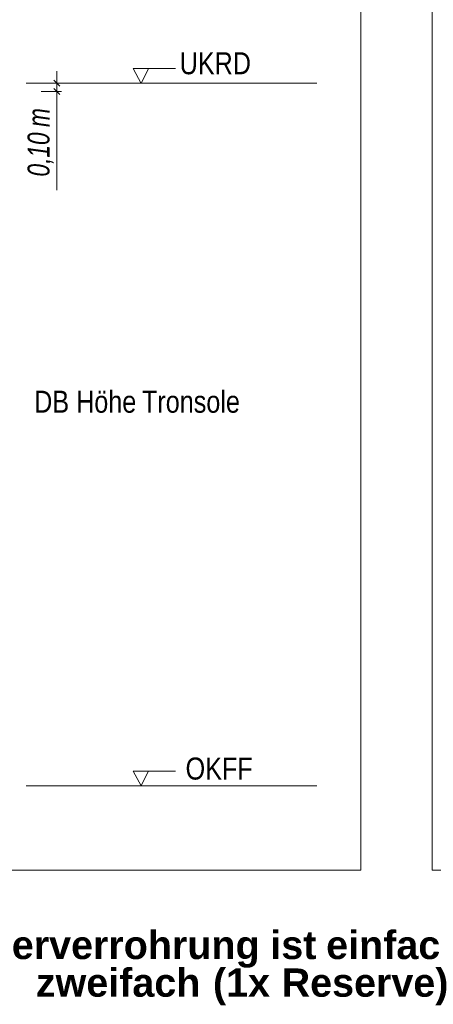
# Model space of a CAD drawing. Extents: x -620 to 300, y 62 to 1112.
# Tile 152 of 236: x 174 to 200, y 738 to 800. Entities that reach past the tile are written whole.
import ezdxf
from ezdxf.lldxf.tags import DXFTag

# ---------------------------------------------------------------- set-up
doc = ezdxf.new("R2010")
doc.units = 0
doc.layers.get('0').update_dxf_attribs({"lineweight": 13})
doc.layers.add('E_Aussparung Bemaßung-A06GA2AY8I', color=5, linetype='Continuous', lineweight=9, true_color=0x0000ff)
doc.layers.add('E_Detail_Beschriftung', color=7, linetype='Continuous', lineweight=13, true_color=0x009900)
doc.layers.add('E_Detail_Linie_Text_Bem', color=7, linetype='Continuous', lineweight=13)
doc.styles.get("Standard").update_dxf_attribs({"font": 'ARIALN.TTF'})
tags = doc.linetypes.add('fein_strichliert-A06GA2B28I', pattern=[4, 1, -2, 1]).pattern_tags.tags
tags[8:9] = [DXFTag(74, 4), DXFTag(75, 0), DXFTag(340, '0'), DXFTag(46, 0.0), DXFTag(50, 0.0), DXFTag(44, 0.0), DXFTag(45, 0.0)]
tags[6:7] = [DXFTag(74, 4), DXFTag(75, 0), DXFTag(340, '0'), DXFTag(46, 0.0), DXFTag(50, 0.0), DXFTag(44, 0.0), DXFTag(45, 0.0)]
tags[4:5] = [DXFTag(74, 4), DXFTag(75, 0), DXFTag(340, '0'), DXFTag(46, 0.0), DXFTag(50, 0.0), DXFTag(44, 0.0), DXFTag(45, 0.0)]

# ---------------------------------------------------------------- blocks, each defined once
blk = doc.blocks.new('Referenz-A06GA2B38I')
at = {"layer": 'E_Aussparung Bemaßung-A06GA2AY8I', "linetype": 'Continuous', "ltscale": 0.13}
for p, q in [((176.38, 796.973), (176.38, 789.393)), ((176.68, 796.21), (175.38, 796.21)), ((176.189, 796.401), (176.571, 796.019)), ((176.68, 795.668), (175.38, 795.668)), ((176.189, 795.859), (176.571, 795.477))]:
    blk.add_line(p, q, dxfattribs=at)
at = {"layer": 'E_Detail_Linie_Text_Bem', "linetype": 'fein_strichliert-A06GA2B28I', "ltscale": 0.65}
for p, q in [((195.747, 746.092), (195.747, 807.408)), ((200.296, 807.408), (200.296, 746.092)), ((132.978, 746.092), (192.721, 746.092)), ((192.721, 746.092), (195.747, 746.092)), ((200.296, 746.092), (260.039, 746.092))]:
    blk.add_line(p, q, dxfattribs=at)
at = {"layer": 'E_Detail_Linie_Text_Bem', "color": 0, "linetype": 'Continuous', "ltscale": 0.13}
for p, q in [((181.757, 796.188), (181.248, 797.138)), ((181.248, 797.138), (183.932, 797.138)), ((182.215, 797.141), (181.757, 796.188)), ((181.757, 751.46), (181.248, 752.41)), ((181.248, 752.41), (183.932, 752.41)), ((182.215, 752.413), (181.757, 751.46))]:
    blk.add_line(p, q, dxfattribs=at)
at = {"layer": 'E_Detail_Linie_Text_Bem', "linetype": 'Continuous', "ltscale": 0.13}
for p, q in [((174.423, 796.21), (192.93, 796.21)), ((174.423, 751.46), (192.93, 751.46))]:
    blk.add_line(p, q, dxfattribs=at)
at = {"layer": 'E_Aussparung Bemaßung-A06GA2AY8I', "linetype": 'Continuous', "ltscale": 0.13, "char_height": 1.4, "attachment_point": 1, "rotation": 90}
for s, insert in [('{\\W0.9;\\fArial Narrow|b0|i1;m}', (174.513, 793.408)), ('{\\W0.9;\\fArial Narrow|b0|i1;0,10 }', (174.513, 790.255))]:
    blk.add_mtext(s, dxfattribs=dict(at, insert=insert))
at = {"layer": 'E_Detail_Beschriftung', "linetype": 'Continuous', "ltscale": 0.13, "char_height": 1.4, "attachment_point": 1}
for s, insert in [('{\\fArial Narrow;UKRD}', (184.201, 798.167)), ('{\\fArial Narrow;OKFF}', (184.578, 753.266))]:
    blk.add_mtext(s, dxfattribs=dict(at, insert=insert))
at = {"layer": 'E_Detail_Beschriftung', "color": 1, "linetype": 'Continuous', "ltscale": 0.13, "true_color": 0xff0000, "char_height": 1.4, "attachment_point": 1}
for s, insert in [('{\\fArial Narrow;Höhe}', (177.606, 776.621)), ('{\\fArial Narrow;Tronsole}', (181.801, 776.621)), ('{\\fArial Narrow;DB}', (174.934, 776.621))]:
    blk.add_mtext(s, dxfattribs=dict(at, insert=insert))
at = {"layer": 'E_Detail_Beschriftung', "color": 1, "linetype": 'Continuous', "lineweight": 35, "ltscale": 0.35, "true_color": 0xff0000, "char_height": 1.8, "attachment_point": 1}
for s, insert in [('{\\fArial|b1|i0;Leerverrohrung}', (170.576, 742.237)), ('{\\fArial|b1|i0;ist}', (189.975, 742.237)), ('{\\fArial|b1|i0;einfach}', (193.534, 742.237)), ('{\\fArial|b1|i0;zweifach}', (175.042, 739.84)), ('{\\fArial|b1|i0;(1x}', (186.323, 739.84)), ('{\\fArial|b1|i0;Reserve)}', (190.698, 739.84))]:
    blk.add_mtext(s, dxfattribs=dict(at, insert=insert))

msp = doc.modelspace()

# ---------------------------------------------------------------- block references
at = {"color": 8, "lineweight": 25, "ltscale": 0.25, "true_color": 0x808080}
msp.add_blockref('Referenz-A06GA2B38I', (0, 0), dxfattribs=at)

doc.saveas('drawing.dxf')
